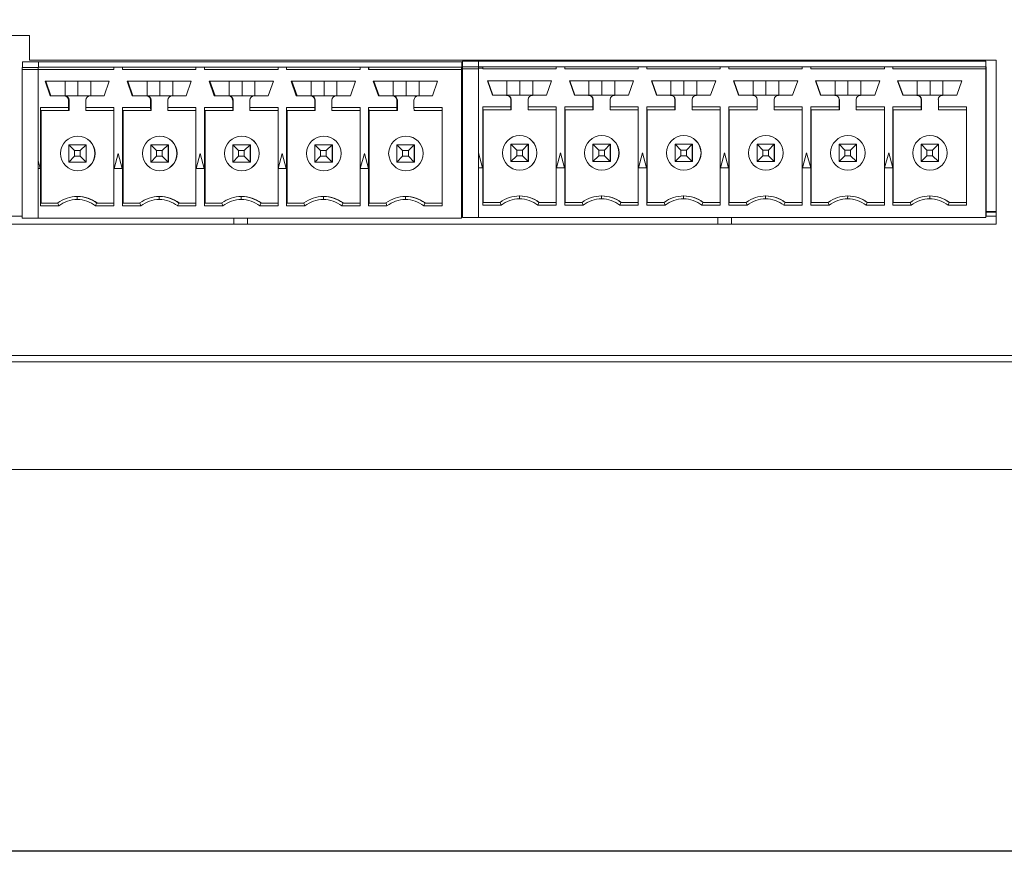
# Model space of a CAD drawing. Extents: x 864.9 to 875.8, y 112.8 to 120.6.
# Tile 3 of 7: x 868.6 to 870.4, y 112.8 to 114.3. Entities that reach past the tile are written whole.
import ezdxf

# ---------------------------------------------------------------- set-up
doc = ezdxf.new("R2010")
doc.units = 0
doc.header["$LTSCALE"] = 4
doc.header["$MEASUREMENT"] = 0
doc.layers.get('0').update_dxf_attribs({"linetype": 'CONTINUOUS'})
doc.layers.get('DEFPOINTS').update_dxf_attribs({"linetype": 'CONTINUOUS'})

msp = doc.modelspace()

# ---------------------------------------------------------------- linework, layer by layer
at = {"color": 7, "lineweight": 0}
for p, q in [((868.55, 114.2413), (868.655, 114.2413)), ((868.655, 114.2413), (868.655, 114.1963)), ((868.6709, 114.193), (868.6417, 114.193)), ((868.6417, 114.193), (868.6417, 114.1829)), ((868.655, 114.1963), (870.422, 114.1963)), ((868.6709, 114.193), (868.6709, 114.193)), ((868.6709, 114.193), (868.6709, 114.1832)), ((868.6709, 114.193), (868.6709, 114.193)), ((869.4449, 114.193), (868.6709, 114.193)), ((869.4449, 114.193), (869.4449, 114.193)), ((869.4449, 114.193), (869.4449, 114.1832)), ((869.4467, 114.1942), (869.4467, 114.1843)), ((869.4467, 114.1942), (869.4758, 114.1942)), ((869.4758, 114.1942), (869.4758, 114.1843)), ((869.4758, 114.1942), (869.4758, 114.1942)), ((869.4758, 114.1942), (869.4758, 114.1942)), ((870.4032, 114.1942), (869.4758, 114.1942)), ((869.7844, 114.1963), (869.7829, 114.1942)), ((870.107, 114.1963), (870.107, 114.1942)), ((870.4032, 114.1942), (870.4032, 114.1843)), ((870.4032, 114.1942), (870.4032, 114.1942)), ((870.422, 114.1963), (870.422, 113.8963)), ((868.6703, 114.1828), (868.6412, 114.1828)), ((868.6412, 114.1789), (868.6412, 113.9076)), ((868.6412, 114.1789), (868.6703, 114.1789)), ((868.6703, 114.1829), (868.6417, 114.1829)), ((868.6703, 114.1792), (868.6703, 114.0131)), ((868.8091, 114.1792), (868.6703, 114.1792)), ((868.6703, 114.1789), (868.6703, 113.9076)), ((868.8091, 114.1832), (868.6704, 114.1832)), ((868.8091, 114.1832), (868.8248, 114.1832)), ((868.8091, 114.1792), (868.8091, 114.1832)), ((868.9591, 114.1832), (868.8248, 114.1832)), ((868.8248, 114.1832), (868.8248, 114.1792)), ((868.8248, 114.1832), (868.8248, 114.1832)), ((868.9591, 114.1792), (868.8248, 114.1792)), ((868.9591, 114.1792), (868.9591, 114.1832)), ((868.9591, 114.1832), (868.9748, 114.1832)), ((868.9748, 114.1832), (868.9748, 114.1832)), ((869.1091, 114.1832), (868.9748, 114.1832)), ((868.9748, 114.1832), (868.9748, 114.1792)), ((869.1091, 114.1792), (868.9748, 114.1792)), ((869.1091, 114.1832), (869.1248, 114.1832)), ((869.1091, 114.1792), (869.1091, 114.1832)), ((869.2591, 114.1832), (869.1248, 114.1832)), ((869.1248, 114.1832), (869.1248, 114.1832)), ((869.1248, 114.1832), (869.1248, 114.1792)), ((869.2591, 114.1792), (869.1248, 114.1792)), ((869.2591, 114.1792), (869.2591, 114.1832)), ((869.2591, 114.1832), (869.2748, 114.1832)), ((869.2748, 114.1832), (869.2749, 114.1832)), ((869.2748, 114.1832), (869.2748, 114.1792)), ((869.4443, 114.1792), (869.2748, 114.1792)), ((869.4443, 114.1832), (869.2749, 114.1832)), ((869.4449, 114.1832), (869.4443, 114.1832)), ((869.4443, 114.1792), (869.4443, 113.9076)), ((869.4449, 114.1832), (869.4449, 114.1851)), ((869.4458, 114.1832), (869.4449, 114.1832)), ((869.4464, 114.1804), (869.4464, 113.9087)), ((869.4464, 114.1804), (869.4756, 114.1804)), ((869.4756, 114.1843), (869.4465, 114.1843)), ((869.4756, 114.1843), (869.4756, 114.1818)), ((869.4756, 114.1843), (869.4756, 114.1843)), ((869.4766, 114.1843), (869.4756, 114.1843)), ((869.4756, 114.1814), (869.4835, 114.1814)), ((869.4756, 114.1804), (869.4756, 113.9087)), ((869.4835, 114.1843), (869.4766, 114.1843)), ((869.6177, 114.1843), (869.4835, 114.1843)), ((869.4835, 114.1814), (869.4835, 114.1804)), ((869.6177, 114.1804), (869.4835, 114.1804)), ((869.6177, 114.1843), (869.6335, 114.1843)), ((869.6177, 114.1804), (869.6177, 114.1843)), ((869.6335, 114.1843), (869.6335, 114.1804)), ((869.7677, 114.1843), (869.6335, 114.1843)), ((869.6335, 114.1843), (869.6335, 114.1843)), ((869.7677, 114.1804), (869.6335, 114.1804)), ((869.7677, 114.1843), (869.7835, 114.1843)), ((869.7677, 114.1804), (869.7677, 114.1843)), ((869.7835, 114.1843), (869.7835, 114.1843)), ((869.7835, 114.1843), (869.7835, 114.1804)), ((869.9177, 114.1843), (869.7835, 114.1843)), ((869.9177, 114.1804), (869.7835, 114.1804)), ((869.9177, 114.1843), (869.9335, 114.1843)), ((869.9177, 114.1804), (869.9177, 114.1843)), ((869.9335, 114.1843), (869.9335, 114.1804)), ((870.0677, 114.1843), (869.9335, 114.1843)), ((869.9335, 114.1843), (869.9335, 114.1843)), ((870.0677, 114.1804), (869.9335, 114.1804)), ((870.0677, 114.1804), (870.0677, 114.1843)), ((870.0677, 114.1843), (870.0835, 114.1843)), ((870.0835, 114.1843), (870.0835, 114.1804)), ((870.2177, 114.1843), (870.0835, 114.1843)), ((870.0835, 114.1843), (870.0835, 114.1843)), ((870.2177, 114.1804), (870.0835, 114.1804)), ((870.2177, 114.1804), (870.2177, 114.1843)), ((870.2177, 114.1843), (870.2335, 114.1843)), ((870.403, 114.1843), (870.2335, 114.1843)), ((870.2335, 114.1843), (870.2335, 114.1804)), ((870.2335, 114.1843), (870.2335, 114.1843)), ((870.403, 114.1804), (870.2335, 114.1804)), ((870.4032, 114.1843), (870.403, 114.1843)), ((870.403, 114.1804), (870.403, 113.9087)), ((870.4033, 114.1843), (870.4033, 114.1863)), ((870.4036, 114.1843), (870.4033, 114.1843)), ((868.6833, 114.1576), (868.8006, 114.1576)), ((868.6925, 114.1308), (868.6833, 114.1576)), ((868.6846, 114.1576), (868.6939, 114.1308)), ((868.7197, 114.1576), (868.7197, 114.1308)), ((868.7433, 114.1308), (868.7433, 114.1576)), ((868.7669, 114.1576), (868.7669, 114.1308)), ((868.7914, 114.1308), (868.8006, 114.1576)), ((868.8425, 114.1308), (868.8333, 114.1576)), ((868.9506, 114.1576), (868.8333, 114.1576)), ((868.8346, 114.1576), (868.8439, 114.1308)), ((868.8697, 114.1576), (868.8697, 114.1308)), ((868.8933, 114.1308), (868.8933, 114.1576)), ((868.9169, 114.1576), (868.9169, 114.1308)), ((868.9414, 114.1308), (868.9506, 114.1576)), ((868.9925, 114.1308), (868.9833, 114.1576)), ((868.9833, 114.1576), (869.1006, 114.1576)), ((868.9846, 114.1576), (868.9939, 114.1308)), ((869.0197, 114.1576), (869.0197, 114.1308)), ((869.0433, 114.1308), (869.0433, 114.1576)), ((869.0669, 114.1576), (869.0669, 114.1308)), ((869.0914, 114.1308), (869.1006, 114.1576)), ((869.1425, 114.1308), (869.1333, 114.1576)), ((869.2506, 114.1576), (869.1333, 114.1576)), ((869.1346, 114.1576), (869.1439, 114.1308)), ((869.1697, 114.1576), (869.1697, 114.1308)), ((869.1933, 114.1308), (869.1933, 114.1576)), ((869.2169, 114.1576), (869.2169, 114.1308)), ((869.2414, 114.1308), (869.2506, 114.1576)), ((869.2833, 114.1576), (869.4006, 114.1576)), ((869.2926, 114.1308), (869.2833, 114.1576)), ((869.2846, 114.1576), (869.2939, 114.1308)), ((869.3197, 114.1576), (869.3197, 114.1308)), ((869.3433, 114.1576), (869.3433, 114.1308)), ((869.3669, 114.1576), (869.3669, 114.1308)), ((869.4006, 114.1576), (869.3914, 114.1308)), ((869.4459, 113.9108), (869.4459, 114.1635)), ((869.5012, 114.132), (869.4919, 114.1587)), ((869.6093, 114.1587), (869.4919, 114.1587)), ((869.4925, 114.1587), (869.5018, 114.132)), ((869.5276, 114.1587), (869.5276, 114.132)), ((869.5512, 114.132), (869.5512, 114.1587)), ((869.5748, 114.1587), (869.5748, 114.132)), ((869.6, 114.132), (869.6093, 114.1587)), ((869.6512, 114.132), (869.642, 114.1587)), ((869.642, 114.1587), (869.7593, 114.1587)), ((869.6425, 114.1587), (869.6518, 114.132)), ((869.6776, 114.1587), (869.6776, 114.132)), ((869.7012, 114.132), (869.7012, 114.1587)), ((869.7248, 114.1587), (869.7248, 114.132)), ((869.75, 114.132), (869.7593, 114.1587)), ((869.9093, 114.1587), (869.792, 114.1587)), ((869.8012, 114.132), (869.792, 114.1587)), ((869.7925, 114.1587), (869.8018, 114.132)), ((869.8276, 114.1587), (869.8276, 114.132)), ((869.8512, 114.132), (869.8512, 114.1587)), ((869.8748, 114.1587), (869.8748, 114.132)), ((869.9, 114.132), (869.9093, 114.1587)), ((869.942, 114.1587), (870.0593, 114.1587)), ((869.9512, 114.132), (869.942, 114.1587)), ((869.9425, 114.1587), (869.9518, 114.132)), ((869.9776, 114.1587), (869.9776, 114.132)), ((870.0012, 114.132), (870.0012, 114.1587)), ((870.0248, 114.1587), (870.0248, 114.132)), ((870.05, 114.132), (870.0593, 114.1587)), ((870.2093, 114.1587), (870.092, 114.1587)), ((870.1012, 114.132), (870.092, 114.1587)), ((870.0925, 114.1587), (870.1018, 114.132)), ((870.1276, 114.1587), (870.1276, 114.132)), ((870.1512, 114.132), (870.1512, 114.1587)), ((870.1748, 114.1587), (870.1748, 114.132)), ((870.2, 114.132), (870.2093, 114.1587)), ((870.242, 114.1587), (870.3593, 114.1587)), ((870.2512, 114.132), (870.242, 114.1587)), ((870.2425, 114.1587), (870.2518, 114.132)), ((870.2776, 114.1587), (870.2776, 114.132)), ((870.3012, 114.1587), (870.3012, 114.132)), ((870.3248, 114.1587), (870.3248, 114.132)), ((870.3593, 114.1587), (870.35, 114.132)), ((870.4037, 113.9108), (870.4037, 114.1646)), ((868.7183, 114.1308), (868.6925, 114.1308)), ((868.7183, 114.1308), (868.7194, 114.1308)), ((868.7656, 114.1308), (868.7194, 114.1308)), ((868.7262, 114.1097), (868.7262, 114.1229)), ((868.7262, 114.1229), (868.7273, 114.1229)), ((868.7273, 114.1044), (868.7273, 114.1229)), ((868.7577, 114.1097), (868.7577, 114.1229)), ((868.7656, 114.1308), (868.7914, 114.1308)), ((868.8683, 114.1308), (868.8425, 114.1308)), ((868.8683, 114.1308), (868.8694, 114.1308)), ((868.9156, 114.1308), (868.8694, 114.1308)), ((868.8762, 114.1097), (868.8762, 114.1229)), ((868.8762, 114.1229), (868.8773, 114.1229)), ((868.8773, 114.1044), (868.8773, 114.1229)), ((868.9077, 114.1097), (868.9077, 114.1229)), ((868.9156, 114.1308), (868.9414, 114.1308)), ((869.0183, 114.1308), (868.9925, 114.1308)), ((869.0183, 114.1308), (869.0194, 114.1308)), ((869.0656, 114.1308), (869.0194, 114.1308)), ((869.0262, 114.1097), (869.0262, 114.1229)), ((869.0262, 114.1229), (869.0273, 114.1229)), ((869.0273, 114.1044), (869.0273, 114.1229)), ((869.0577, 114.1097), (869.0577, 114.1229)), ((869.0656, 114.1308), (869.0914, 114.1308)), ((869.1683, 114.1308), (869.1425, 114.1308)), ((869.1683, 114.1308), (869.1694, 114.1308)), ((869.2156, 114.1308), (869.1694, 114.1308)), ((869.1762, 114.1097), (869.1762, 114.1229)), ((869.1762, 114.1229), (869.1773, 114.1229)), ((869.1773, 114.1044), (869.1773, 114.1229)), ((869.2077, 114.1097), (869.2077, 114.1229)), ((869.2156, 114.1308), (869.2414, 114.1308)), ((869.3183, 114.1308), (869.2926, 114.1308)), ((869.3183, 114.1308), (869.3194, 114.1308)), ((869.3656, 114.1308), (869.3194, 114.1308)), ((869.3262, 114.1097), (869.3262, 114.1229)), ((869.3262, 114.1229), (869.3273, 114.1229)), ((869.3273, 114.1044), (869.3273, 114.1229)), ((869.3577, 114.1229), (869.3577, 114.1097)), ((869.3914, 114.1308), (869.3656, 114.1308)), ((869.527, 114.132), (869.5012, 114.132)), ((869.527, 114.132), (869.5275, 114.132)), ((869.5742, 114.132), (869.5275, 114.132)), ((869.5349, 114.1108), (869.5349, 114.1241)), ((869.5349, 114.1241), (869.5353, 114.1241)), ((869.5353, 114.1056), (869.5353, 114.1241)), ((869.5664, 114.1108), (869.5664, 114.1241)), ((869.5742, 114.132), (869.6, 114.132)), ((869.677, 114.132), (869.6512, 114.132)), ((869.677, 114.132), (869.6775, 114.132)), ((869.7242, 114.132), (869.6775, 114.132)), ((869.6849, 114.1108), (869.6849, 114.1241)), ((869.6849, 114.1241), (869.6853, 114.1241)), ((869.6853, 114.1056), (869.6853, 114.1241)), ((869.7164, 114.1108), (869.7164, 114.1241)), ((869.7242, 114.132), (869.75, 114.132)), ((869.827, 114.132), (869.8012, 114.132)), ((869.827, 114.132), (869.8275, 114.132)), ((869.8742, 114.132), (869.8275, 114.132)), ((869.8349, 114.1108), (869.8349, 114.1241)), ((869.8349, 114.1241), (869.8353, 114.1241)), ((869.8353, 114.1056), (869.8353, 114.1241)), ((869.8664, 114.1108), (869.8664, 114.1241)), ((869.8742, 114.132), (869.9, 114.132)), ((869.977, 114.132), (869.9512, 114.132)), ((869.977, 114.132), (869.9775, 114.132)), ((870.0242, 114.132), (869.9775, 114.132)), ((869.9849, 114.1108), (869.9849, 114.1241)), ((869.9849, 114.1241), (869.9853, 114.1241)), ((869.9853, 114.1056), (869.9853, 114.1241)), ((870.0164, 114.1108), (870.0164, 114.1241)), ((870.0242, 114.132), (870.05, 114.132)), ((870.127, 114.132), (870.1012, 114.132)), ((870.127, 114.132), (870.1275, 114.132)), ((870.1742, 114.132), (870.1275, 114.132)), ((870.1349, 114.1108), (870.1349, 114.1241)), ((870.1349, 114.1241), (870.1354, 114.1241)), ((870.1354, 114.1056), (870.1354, 114.1241)), ((870.1664, 114.1108), (870.1664, 114.1241)), ((870.1742, 114.132), (870.2, 114.132)), ((870.277, 114.132), (870.2512, 114.132)), ((870.277, 114.132), (870.2775, 114.132)), ((870.3242, 114.132), (870.2775, 114.132)), ((870.2849, 114.1108), (870.2849, 114.1241)), ((870.2849, 114.1241), (870.2854, 114.1241)), ((870.2854, 114.1056), (870.2854, 114.1241)), ((870.3164, 114.1241), (870.3164, 114.1108)), ((870.35, 114.132), (870.3242, 114.132)), ((868.6748, 114.1097), (868.6749, 114.1044)), ((868.6748, 113.9299), (868.6748, 114.1097)), ((868.6748, 114.1097), (868.7262, 114.1097)), ((868.6749, 114.1044), (868.7263, 114.1044)), ((868.6759, 114.1044), (868.6759, 113.9351)), ((868.7263, 114.1044), (868.7262, 114.1097)), ((868.7273, 114.1044), (868.7263, 114.1044)), ((868.7577, 114.1097), (868.7578, 114.1044)), ((868.8091, 114.1097), (868.7577, 114.1097)), ((868.7578, 114.1044), (868.8091, 114.1044)), ((868.8091, 114.1097), (868.8091, 113.9299)), ((868.8248, 113.9299), (868.8248, 114.1097)), ((868.8248, 114.1097), (868.8762, 114.1097)), ((868.8248, 114.1097), (868.8249, 114.1044)), ((868.8249, 114.1044), (868.8763, 114.1044)), ((868.8259, 114.1044), (868.8259, 113.9351)), ((868.8763, 114.1044), (868.8762, 114.1097)), ((868.8773, 114.1044), (868.8763, 114.1044)), ((868.9591, 114.1097), (868.9077, 114.1097)), ((868.9077, 114.1097), (868.9078, 114.1044)), ((868.9078, 114.1044), (868.9591, 114.1044)), ((868.9591, 114.1097), (868.9591, 113.9299)), ((868.9748, 114.1097), (869.0262, 114.1097)), ((868.9748, 114.1097), (868.9749, 114.1044)), ((868.9748, 113.9299), (868.9748, 114.1097)), ((868.9749, 114.1044), (869.0263, 114.1044)), ((868.9759, 114.1044), (868.9759, 113.9351)), ((869.0263, 114.1044), (869.0262, 114.1097)), ((869.0273, 114.1044), (869.0263, 114.1044)), ((869.1091, 114.1097), (869.0577, 114.1097)), ((869.0577, 114.1097), (869.0578, 114.1044)), ((869.0578, 114.1044), (869.1091, 114.1044)), ((869.1091, 114.1097), (869.1091, 113.9299)), ((869.1248, 113.9299), (869.1248, 114.1097)), ((869.1248, 114.1097), (869.1762, 114.1097)), ((869.1248, 114.1097), (869.1249, 114.1044)), ((869.1249, 114.1044), (869.1763, 114.1044)), ((869.1259, 114.1044), (869.1259, 113.9351)), ((869.1763, 114.1044), (869.1762, 114.1097)), ((869.1773, 114.1044), (869.1763, 114.1044)), ((869.2077, 114.1097), (869.2078, 114.1044)), ((869.2591, 114.1097), (869.2077, 114.1097)), ((869.2078, 114.1044), (869.2591, 114.1044)), ((869.2591, 114.1097), (869.2591, 113.9299)), ((869.2748, 113.9299), (869.2748, 114.1097)), ((869.2748, 114.1097), (869.2749, 114.1044)), ((869.2748, 114.1097), (869.3262, 114.1097)), ((869.2749, 114.1044), (869.3263, 114.1044)), ((869.2759, 114.1044), (869.2759, 113.9351)), ((869.3263, 114.1044), (869.3262, 114.1097)), ((869.3273, 114.1044), (869.3263, 114.1044)), ((869.3577, 114.1097), (869.4091, 114.1097)), ((869.3577, 114.1097), (869.3578, 114.1044)), ((869.3578, 114.1044), (869.4091, 114.1044)), ((869.4091, 113.9299), (869.4091, 114.1097)), ((869.4835, 113.931), (869.4835, 114.1108)), ((869.4835, 114.1108), (869.5349, 114.1108)), ((869.4835, 114.1108), (869.4835, 114.1056)), ((869.4835, 114.1056), (869.5349, 114.1056)), ((869.484, 114.1056), (869.484, 113.9363)), ((869.5349, 114.1056), (869.5349, 114.1108)), ((869.5353, 114.1056), (869.5349, 114.1056)), ((869.6177, 114.1108), (869.5664, 114.1108)), ((869.5664, 114.1108), (869.5664, 114.1056)), ((869.5664, 114.1056), (869.6177, 114.1056)), ((869.6177, 114.1108), (869.6177, 113.931)), ((869.6335, 114.1108), (869.6335, 114.1056)), ((869.6335, 114.1108), (869.6849, 114.1108)), ((869.6335, 113.931), (869.6335, 114.1108)), ((869.6335, 114.1056), (869.6849, 114.1056)), ((869.634, 114.1056), (869.634, 113.9363)), ((869.6849, 114.1056), (869.6849, 114.1108)), ((869.6853, 114.1056), (869.6849, 114.1056)), ((869.7164, 114.1108), (869.7164, 114.1056)), ((869.7677, 114.1108), (869.7164, 114.1108)), ((869.7164, 114.1056), (869.7677, 114.1056)), ((869.7677, 114.1108), (869.7677, 113.931)), ((869.7835, 114.1108), (869.8349, 114.1108)), ((869.7835, 113.931), (869.7835, 114.1108)), ((869.7835, 114.1108), (869.7835, 114.1056)), ((869.7835, 114.1056), (869.8349, 114.1056)), ((869.784, 114.1056), (869.784, 113.9363)), ((869.8349, 114.1056), (869.8349, 114.1108)), ((869.8353, 114.1056), (869.8349, 114.1056)), ((869.8664, 114.1108), (869.8664, 114.1056)), ((869.9177, 114.1108), (869.8664, 114.1108)), ((869.8664, 114.1056), (869.9177, 114.1056)), ((869.9177, 114.1108), (869.9177, 113.931)), ((869.9335, 113.931), (869.9335, 114.1108)), ((869.9335, 114.1108), (869.9849, 114.1108)), ((869.9335, 114.1108), (869.9335, 114.1056)), ((869.9335, 114.1056), (869.9849, 114.1056)), ((869.934, 114.1056), (869.934, 113.9363)), ((869.9849, 114.1056), (869.9849, 114.1108)), ((869.9853, 114.1056), (869.9849, 114.1056)), ((870.0164, 114.1108), (870.0164, 114.1056)), ((870.0677, 114.1108), (870.0164, 114.1108)), ((870.0164, 114.1056), (870.0677, 114.1056)), ((870.0677, 114.1108), (870.0677, 113.931)), ((870.0835, 114.1108), (870.0835, 114.1056)), ((870.0835, 113.931), (870.0835, 114.1108)), ((870.0835, 114.1108), (870.1349, 114.1108)), ((870.0835, 114.1056), (870.1349, 114.1056)), ((870.084, 114.1056), (870.084, 113.9363)), ((870.1349, 114.1056), (870.1349, 114.1108)), ((870.1354, 114.1056), (870.1349, 114.1056)), ((870.2177, 114.1108), (870.1664, 114.1108)), ((870.1664, 114.1108), (870.1664, 114.1056)), ((870.1664, 114.1056), (870.2177, 114.1056)), ((870.2177, 114.1108), (870.2177, 113.931)), ((870.2335, 113.931), (870.2335, 114.1108)), ((870.2335, 114.1108), (870.2849, 114.1108)), ((870.2335, 114.1108), (870.2335, 114.1056)), ((870.2335, 114.1056), (870.2849, 114.1056)), ((870.234, 114.1056), (870.234, 113.9363)), ((870.2849, 114.1056), (870.2849, 114.1108)), ((870.2854, 114.1056), (870.2849, 114.1056)), ((870.3164, 114.1108), (870.3678, 114.1108)), ((870.3164, 114.1108), (870.3164, 114.1056)), ((870.3164, 114.1056), (870.3678, 114.1056)), ((870.3678, 113.931), (870.3678, 114.1108)), ((868.7431, 114.0572), (868.7429, 114.0572)), ((868.8931, 114.0572), (868.8929, 114.0572)), ((869.0431, 114.0572), (869.0429, 114.0572)), ((869.1931, 114.0572), (869.1929, 114.0572)), ((869.3431, 114.0572), (869.3429, 114.0572)), ((869.4453, 114.0454), (869.4457, 114.0454)), ((869.5511, 114.0583), (869.551, 114.0583)), ((869.7011, 114.0583), (869.701, 114.0583)), ((869.8511, 114.0583), (869.851, 114.0583)), ((870.0011, 114.0583), (870.001, 114.0583)), ((870.1511, 114.0583), (870.151, 114.0583)), ((870.3011, 114.0583), (870.301, 114.0583)), ((870.4034, 114.0465), (870.4036, 114.0465)), ((868.7266, 114.0099), (868.7266, 114.0414)), ((868.7266, 114.0414), (868.7581, 114.0414)), ((868.7266, 114.0414), (868.737, 114.0309)), ((868.7474, 114.0309), (868.737, 114.0309)), ((868.737, 114.0309), (868.737, 114.0205)), ((868.7581, 114.0414), (868.7474, 114.0309)), ((868.7474, 114.0205), (868.7474, 114.0309)), ((868.7581, 114.0414), (868.7586, 114.0414)), ((868.7581, 114.0414), (868.7581, 114.0099)), ((868.7586, 114.0099), (868.7586, 114.0414)), ((868.8766, 114.0099), (868.8766, 114.0414)), ((868.8766, 114.0414), (868.9081, 114.0414)), ((868.8766, 114.0414), (868.887, 114.0309)), ((868.8974, 114.0309), (868.887, 114.0309)), ((868.887, 114.0309), (868.887, 114.0205)), ((868.9081, 114.0414), (868.8974, 114.0309)), ((868.8974, 114.0205), (868.8974, 114.0309)), ((868.9081, 114.0414), (868.9081, 114.0099)), ((868.9081, 114.0414), (868.9086, 114.0414)), ((868.9086, 114.0099), (868.9086, 114.0414)), ((869.0266, 114.0414), (869.037, 114.0309)), ((869.0266, 114.0099), (869.0266, 114.0414)), ((869.0266, 114.0414), (869.0581, 114.0414)), ((869.037, 114.0309), (869.037, 114.0205)), ((869.0474, 114.0309), (869.037, 114.0309)), ((869.0581, 114.0414), (869.0474, 114.0309)), ((869.0474, 114.0205), (869.0474, 114.0309)), ((869.0581, 114.0414), (869.0581, 114.0099)), ((869.0581, 114.0414), (869.0586, 114.0414)), ((869.0586, 114.0099), (869.0586, 114.0414)), ((869.1766, 114.0099), (869.1766, 114.0414)), ((869.1766, 114.0414), (869.2081, 114.0414)), ((869.1766, 114.0414), (869.187, 114.0309)), ((869.1974, 114.0309), (869.187, 114.0309)), ((869.187, 114.0309), (869.187, 114.0205)), ((869.2081, 114.0414), (869.1974, 114.0309)), ((869.1974, 114.0205), (869.1974, 114.0309)), ((869.2081, 114.0414), (869.2086, 114.0414)), ((869.2081, 114.0414), (869.2081, 114.0099)), ((869.2086, 114.0099), (869.2086, 114.0414)), ((869.3266, 114.0414), (869.337, 114.0309)), ((869.3266, 114.0099), (869.3266, 114.0414)), ((869.3266, 114.0414), (869.3581, 114.0414)), ((869.337, 114.0309), (869.337, 114.0205)), ((869.3474, 114.0309), (869.337, 114.0309)), ((869.3581, 114.0414), (869.3474, 114.0309)), ((869.3474, 114.0205), (869.3474, 114.0309)), ((869.3581, 114.0414), (869.3586, 114.0414)), ((869.3581, 114.0414), (869.3581, 114.0099)), ((869.3586, 114.0099), (869.3586, 114.0414)), ((869.4453, 113.9356), (869.4453, 114.0371)), ((869.4453, 114.0371), (869.4458, 114.0371)), ((869.4454, 114.0326), (869.4453, 114.0326)), ((869.4453, 114.0264), (869.4453, 113.9463)), ((869.4453, 114.0264), (869.4453, 114.0264)), ((869.4455, 114.0326), (869.4454, 114.0326)), ((869.4456, 114.0326), (869.4455, 114.0326)), ((869.4455, 114.0264), (869.4455, 114.0169)), ((869.4455, 114.0169), (869.4455, 114.0264)), ((869.4455, 114.0264), (869.4455, 114.0264)), ((869.4456, 114.0326), (869.4456, 114.0326)), ((869.4458, 114.0371), (869.4458, 113.9356)), ((869.4756, 114.0267), (869.4756, 114.0268)), ((869.4756, 114.0267), (869.4756, 114.0268)), ((869.4756, 114.0268), (869.483, 113.9993)), ((869.4756, 114.0267), (869.4756, 114.0267)), ((869.4756, 114.0267), (869.4756, 113.9993)), ((869.535, 114.0426), (869.5665, 114.0426)), ((869.535, 114.0111), (869.535, 114.0426)), ((869.535, 114.0426), (869.5455, 114.032)), ((869.5559, 114.032), (869.5455, 114.032)), ((869.5455, 114.032), (869.5455, 114.0216)), ((869.5665, 114.0426), (869.5559, 114.032)), ((869.5559, 114.0216), (869.5559, 114.032)), ((869.5665, 114.0426), (869.5668, 114.0426)), ((869.5665, 114.0426), (869.5665, 114.0111)), ((869.5668, 114.0111), (869.5668, 114.0426)), ((869.6182, 113.9993), (869.6256, 114.0268)), ((869.6182, 113.9993), (869.6256, 114.0268)), ((869.6256, 114.0268), (869.633, 113.9993)), ((869.685, 114.0426), (869.6955, 114.032)), ((869.685, 114.0111), (869.685, 114.0426)), ((869.685, 114.0426), (869.7165, 114.0426)), ((869.7059, 114.032), (869.6955, 114.032)), ((869.6955, 114.032), (869.6955, 114.0216)), ((869.7165, 114.0426), (869.7059, 114.032)), ((869.7059, 114.0216), (869.7059, 114.032)), ((869.7165, 114.0426), (869.7165, 114.0111)), ((869.7165, 114.0426), (869.7168, 114.0426)), ((869.7168, 114.0111), (869.7168, 114.0426)), ((869.7682, 113.9993), (869.7756, 114.0268)), ((869.7682, 113.9993), (869.7756, 114.0268)), ((869.7756, 114.0268), (869.783, 113.9993)), ((869.835, 114.0426), (869.8455, 114.032)), ((869.835, 114.0426), (869.8665, 114.0426)), ((869.835, 114.0111), (869.835, 114.0426)), ((869.8455, 114.032), (869.8455, 114.0216)), ((869.8559, 114.032), (869.8455, 114.032)), ((869.8665, 114.0426), (869.8559, 114.032)), ((869.8559, 114.0216), (869.8559, 114.032)), ((869.8665, 114.0426), (869.8665, 114.0111)), ((869.8665, 114.0426), (869.8668, 114.0426)), ((869.8668, 114.0111), (869.8668, 114.0426)), ((869.9182, 113.9993), (869.9256, 114.0268)), ((869.9182, 113.9993), (869.9256, 114.0268)), ((869.9256, 114.0268), (869.933, 113.9993)), ((869.985, 114.0426), (870.0165, 114.0426)), ((869.985, 114.0111), (869.985, 114.0426)), ((869.985, 114.0426), (869.9955, 114.032)), ((870.0059, 114.032), (869.9955, 114.032)), ((869.9955, 114.032), (869.9955, 114.0216)), ((870.0165, 114.0426), (870.0059, 114.032)), ((870.0059, 114.0216), (870.0059, 114.032)), ((870.0165, 114.0426), (870.0165, 114.0111)), ((870.0165, 114.0426), (870.0168, 114.0426)), ((870.0168, 114.0111), (870.0168, 114.0426)), ((870.0682, 113.9993), (870.0756, 114.0268)), ((870.0682, 113.9993), (870.0756, 114.0268)), ((870.0756, 114.0268), (870.083, 113.9993)), ((870.135, 114.0111), (870.135, 114.0426)), ((870.135, 114.0426), (870.1665, 114.0426)), ((870.135, 114.0426), (870.1455, 114.032)), ((870.1455, 114.032), (870.1455, 114.0216)), ((870.1559, 114.032), (870.1455, 114.032)), ((870.1665, 114.0426), (870.1559, 114.032)), ((870.1559, 114.0216), (870.1559, 114.032)), ((870.1665, 114.0426), (870.1668, 114.0426)), ((870.1665, 114.0426), (870.1665, 114.0111)), ((870.1668, 114.0111), (870.1668, 114.0426)), ((870.2182, 113.9993), (870.2256, 114.0268)), ((870.2182, 113.9993), (870.2256, 114.0268)), ((870.2256, 114.0268), (870.233, 113.9993)), ((870.285, 114.0426), (870.3165, 114.0426)), ((870.285, 114.0426), (870.2955, 114.032)), ((870.285, 114.0111), (870.285, 114.0426)), ((870.2955, 114.032), (870.2955, 114.0216)), ((870.3059, 114.032), (870.2955, 114.032)), ((870.3165, 114.0426), (870.3059, 114.032)), ((870.3059, 114.0216), (870.3059, 114.032)), ((870.3165, 114.0426), (870.3168, 114.0426)), ((870.3165, 114.0426), (870.3165, 114.0111)), ((870.3168, 114.0111), (870.3168, 114.0426)), ((870.4034, 113.9367), (870.4034, 114.0382)), ((870.4034, 114.0382), (870.4036, 114.0382)), ((870.4034, 114.0337), (870.4034, 114.0337)), ((870.4035, 114.0337), (870.4034, 114.0337)), ((870.4034, 114.0275), (870.4034, 113.9474)), ((870.4034, 114.0275), (870.4034, 114.0275)), ((870.4035, 114.0337), (870.4035, 114.0337)), ((870.4035, 114.0337), (870.4035, 114.0337)), ((870.4035, 114.0275), (870.4035, 114.018)), ((870.4035, 114.018), (870.4035, 114.0275)), ((870.4035, 114.0275), (870.4035, 114.0275)), ((870.4036, 114.0382), (870.4036, 113.9367)), ((868.6703, 114.0131), (868.6743, 113.9981)), ((868.6704, 114.013), (868.6704, 113.9981)), ((868.737, 114.0205), (868.7266, 114.0099)), ((868.7581, 114.0099), (868.7266, 114.0099)), ((868.737, 114.0205), (868.7474, 114.0205)), ((868.7474, 114.0205), (868.7581, 114.0099)), ((868.7581, 114.0099), (868.7586, 114.0099)), ((868.8096, 113.9981), (868.817, 114.0257)), ((868.8096, 113.9981), (868.817, 114.0257)), ((868.817, 114.0257), (868.8243, 113.9981)), ((868.887, 114.0205), (868.8766, 114.0099)), ((868.9081, 114.0099), (868.8766, 114.0099)), ((868.887, 114.0205), (868.8974, 114.0205)), ((868.8974, 114.0205), (868.9081, 114.0099)), ((868.9081, 114.0099), (868.9086, 114.0099)), ((868.9596, 113.9981), (868.967, 114.0257)), ((868.9596, 113.9981), (868.967, 114.0257)), ((868.967, 114.0257), (868.9743, 113.9981)), ((869.037, 114.0205), (869.0266, 114.0099)), ((869.0581, 114.0099), (869.0266, 114.0099)), ((869.037, 114.0205), (869.0474, 114.0205)), ((869.0474, 114.0205), (869.0581, 114.0099)), ((869.0581, 114.0099), (869.0586, 114.0099)), ((869.1096, 113.9981), (869.117, 114.0257)), ((869.1096, 113.9981), (869.117, 114.0257)), ((869.117, 114.0257), (869.1243, 113.9981)), ((869.187, 114.0205), (869.1766, 114.0099)), ((869.2081, 114.0099), (869.1766, 114.0099)), ((869.187, 114.0205), (869.1974, 114.0205)), ((869.1974, 114.0205), (869.2081, 114.0099)), ((869.2081, 114.0099), (869.2086, 114.0099)), ((869.2596, 113.9981), (869.267, 114.0257)), ((869.2596, 113.9981), (869.267, 114.0257)), ((869.267, 114.0257), (869.2743, 113.9981)), ((869.337, 114.0205), (869.3266, 114.0099)), ((869.3581, 114.0099), (869.3266, 114.0099)), ((869.337, 114.0205), (869.3474, 114.0205)), ((869.3474, 114.0205), (869.3581, 114.0099)), ((869.3581, 114.0099), (869.3586, 114.0099)), ((869.4455, 114.0169), (869.4455, 114.0169)), ((869.4456, 114.0113), (869.4455, 114.0113)), ((869.5455, 114.0216), (869.535, 114.0111)), ((869.5665, 114.0111), (869.535, 114.0111)), ((869.5455, 114.0216), (869.5559, 114.0216)), ((869.5559, 114.0216), (869.5665, 114.0111)), ((869.5665, 114.0111), (869.5668, 114.0111)), ((869.6955, 114.0216), (869.685, 114.0111)), ((869.7165, 114.0111), (869.685, 114.0111)), ((869.6955, 114.0216), (869.7059, 114.0216)), ((869.7059, 114.0216), (869.7165, 114.0111)), ((869.7165, 114.0111), (869.7168, 114.0111)), ((869.8455, 114.0216), (869.835, 114.0111)), ((869.8665, 114.0111), (869.835, 114.0111)), ((869.8455, 114.0216), (869.8559, 114.0216)), ((869.8559, 114.0216), (869.8665, 114.0111)), ((869.8665, 114.0111), (869.8668, 114.0111)), ((869.9955, 114.0216), (869.985, 114.0111)), ((870.0165, 114.0111), (869.985, 114.0111)), ((869.9955, 114.0216), (870.0059, 114.0216)), ((870.0059, 114.0216), (870.0165, 114.0111)), ((870.0165, 114.0111), (870.0168, 114.0111)), ((870.1455, 114.0216), (870.135, 114.0111)), ((870.1665, 114.0111), (870.135, 114.0111)), ((870.1455, 114.0216), (870.1559, 114.0216)), ((870.1559, 114.0216), (870.1665, 114.0111)), ((870.1665, 114.0111), (870.1668, 114.0111)), ((870.2955, 114.0216), (870.285, 114.0111)), ((870.3165, 114.0111), (870.285, 114.0111)), ((870.2955, 114.0216), (870.3059, 114.0216)), ((870.3059, 114.0216), (870.3165, 114.0111)), ((870.3165, 114.0111), (870.3168, 114.0111)), ((870.4035, 114.018), (870.4035, 114.018)), ((870.4035, 114.0124), (870.4035, 114.0124)), ((868.6743, 113.9981), (868.6703, 113.9981)), ((868.6703, 113.9981), (868.6703, 113.9076)), ((868.7431, 113.9942), (868.7429, 113.9942)), ((868.8243, 113.9981), (868.8096, 113.9981)), ((868.8931, 113.9942), (868.8929, 113.9942)), ((868.9743, 113.9981), (868.9596, 113.9981)), ((869.0431, 113.9942), (869.0429, 113.9942)), ((869.1243, 113.9981), (869.1096, 113.9981)), ((869.1931, 113.9942), (869.1929, 113.9942)), ((869.2743, 113.9981), (869.2596, 113.9981)), ((869.3431, 113.9942), (869.3429, 113.9942)), ((869.4454, 113.9951), (869.4455, 113.9951)), ((869.4455, 114.0041), (869.4455, 114.0041)), ((869.4456, 113.9951), (869.4456, 113.9951)), ((869.483, 113.9993), (869.4756, 113.9993)), ((869.5511, 113.9953), (869.551, 113.9953)), ((869.633, 113.9993), (869.6182, 113.9993)), ((869.7011, 113.9953), (869.701, 113.9953)), ((869.783, 113.9993), (869.7682, 113.9993)), ((869.8511, 113.9953), (869.851, 113.9953)), ((869.933, 113.9993), (869.9182, 113.9993)), ((870.0011, 113.9953), (870.001, 113.9953)), ((870.083, 113.9993), (870.0682, 113.9993)), ((870.1511, 113.9953), (870.151, 113.9953)), ((870.233, 113.9993), (870.2182, 113.9993)), ((870.3011, 113.9953), (870.301, 113.9953)), ((870.4035, 114.0053), (870.4035, 114.0053)), ((870.4035, 113.9963), (870.4035, 113.9963)), ((870.4035, 113.9963), (870.4035, 113.9963)), ((869.4455, 113.9861), (869.4455, 113.9861)), ((869.4456, 113.979), (869.4455, 113.979)), ((869.4455, 113.9734), (869.4455, 113.9639)), ((869.4455, 113.9463), (869.4455, 113.9734)), ((869.4455, 113.9734), (869.4455, 113.9734)), ((870.4035, 113.9873), (870.4035, 113.9873)), ((870.4035, 113.9801), (870.4035, 113.9801)), ((870.4035, 113.9745), (870.4035, 113.965)), ((870.4035, 113.9474), (870.4035, 113.9745)), ((870.4035, 113.9745), (870.4035, 113.9745)), ((869.4455, 113.9639), (869.4455, 113.9639)), ((869.4456, 113.9577), (869.4455, 113.9577)), ((869.4456, 113.9577), (869.4456, 113.9577)), ((870.4035, 113.965), (870.4035, 113.965)), ((870.4035, 113.9588), (870.4035, 113.9588)), ((870.4035, 113.9588), (870.4035, 113.9588)), ((868.742, 113.9469), (868.7431, 113.9469)), ((868.742, 113.9417), (868.742, 113.9469)), ((868.892, 113.9469), (868.8931, 113.9469)), ((868.892, 113.9417), (868.892, 113.9469)), ((869.042, 113.9469), (869.0431, 113.9469)), ((869.042, 113.9417), (869.042, 113.9469)), ((869.192, 113.9469), (869.1931, 113.9469)), ((869.192, 113.9417), (869.192, 113.9469)), ((869.342, 113.9469), (869.3431, 113.9469)), ((869.342, 113.9417), (869.342, 113.9469)), ((869.4453, 113.9463), (869.4453, 113.9463)), ((869.4454, 113.9401), (869.4453, 113.9401)), ((869.4454, 113.9401), (869.4455, 113.9401)), ((869.4835, 113.931), (869.4835, 113.9363)), ((869.5152, 113.9363), (869.4835, 113.9363)), ((869.517, 113.931), (869.5152, 113.9363)), ((869.5506, 113.9481), (869.5511, 113.9481)), ((869.5506, 113.9428), (869.5506, 113.9481)), ((869.5861, 113.9363), (869.5842, 113.931)), ((869.6177, 113.9363), (869.5861, 113.9363)), ((869.6335, 113.931), (869.6335, 113.9363)), ((869.6652, 113.9363), (869.6335, 113.9363)), ((869.667, 113.931), (869.6652, 113.9363)), ((869.7006, 113.9481), (869.7011, 113.9481)), ((869.7006, 113.9428), (869.7006, 113.9481)), ((869.7361, 113.9363), (869.7342, 113.931)), ((869.7677, 113.9363), (869.7361, 113.9363)), ((869.8152, 113.9363), (869.7835, 113.9363)), ((869.7835, 113.931), (869.7835, 113.9363)), ((869.817, 113.931), (869.8152, 113.9363)), ((869.8506, 113.9428), (869.8507, 113.9481)), ((869.8507, 113.9481), (869.8511, 113.9481)), ((869.8861, 113.9363), (869.8842, 113.931)), ((869.9177, 113.9363), (869.8861, 113.9363)), ((869.9335, 113.931), (869.9335, 113.9363)), ((869.9652, 113.9363), (869.9335, 113.9363)), ((869.967, 113.931), (869.9652, 113.9363)), ((870.0006, 113.9428), (870.0007, 113.9481)), ((870.0007, 113.9481), (870.0011, 113.9481)), ((870.0361, 113.9363), (870.0342, 113.931)), ((870.0677, 113.9363), (870.0361, 113.9363)), ((870.1152, 113.9363), (870.0835, 113.9363)), ((870.0835, 113.931), (870.0835, 113.9363)), ((870.117, 113.931), (870.1152, 113.9363)), ((870.1506, 113.9428), (870.1507, 113.9481)), ((870.1507, 113.9481), (870.1511, 113.9481)), ((870.1861, 113.9363), (870.1843, 113.931)), ((870.2177, 113.9363), (870.1861, 113.9363)), ((870.2335, 113.931), (870.2335, 113.9363)), ((870.2652, 113.9363), (870.2335, 113.9363)), ((870.267, 113.931), (870.2652, 113.9363)), ((870.3006, 113.9428), (870.3007, 113.9481)), ((870.3007, 113.9481), (870.3011, 113.9481)), ((870.3361, 113.9363), (870.3343, 113.931)), ((870.3678, 113.9363), (870.3361, 113.9363)), ((870.4034, 113.9474), (870.4034, 113.9474)), ((870.4034, 113.9412), (870.4035, 113.9412)), ((870.4034, 113.9412), (870.4034, 113.9412)), ((870.4034, 113.9367), (870.4036, 113.9367)), ((868.6748, 113.9299), (868.6749, 113.9351)), ((868.7083, 113.9299), (868.6748, 113.9299)), ((868.7066, 113.9351), (868.6749, 113.9351)), ((868.7083, 113.9299), (868.7066, 113.9351)), ((868.7775, 113.9351), (868.7756, 113.9299)), ((868.7756, 113.9299), (868.8091, 113.9299)), ((868.8091, 113.9351), (868.7775, 113.9351)), ((868.8248, 113.9299), (868.8249, 113.9351)), ((868.8583, 113.9299), (868.8248, 113.9299)), ((868.8566, 113.9351), (868.8249, 113.9351)), ((868.8583, 113.9299), (868.8566, 113.9351)), ((868.9275, 113.9351), (868.9256, 113.9299)), ((868.9256, 113.9299), (868.9591, 113.9299)), ((868.9591, 113.9351), (868.9275, 113.9351)), ((868.9748, 113.9299), (868.9749, 113.9351)), ((869.0083, 113.9299), (868.9748, 113.9299)), ((869.0066, 113.9351), (868.9749, 113.9351)), ((869.0083, 113.9299), (869.0066, 113.9351)), ((869.0775, 113.9351), (869.0756, 113.9299)), ((869.0756, 113.9299), (869.1091, 113.9299)), ((869.1091, 113.9351), (869.0775, 113.9351)), ((869.1248, 113.9299), (869.1249, 113.9351)), ((869.1583, 113.9299), (869.1248, 113.9299)), ((869.1566, 113.9351), (869.1249, 113.9351)), ((869.1583, 113.9299), (869.1566, 113.9351)), ((869.2275, 113.9351), (869.2256, 113.9299)), ((869.2256, 113.9299), (869.2591, 113.9299)), ((869.2591, 113.9351), (869.2275, 113.9351)), ((869.2748, 113.9299), (869.2749, 113.9351)), ((869.3083, 113.9299), (869.2748, 113.9299)), ((869.3066, 113.9351), (869.2749, 113.9351)), ((869.3083, 113.9299), (869.3066, 113.9351)), ((869.3775, 113.9351), (869.3756, 113.9299)), ((869.4091, 113.9299), (869.3756, 113.9299)), ((869.4091, 113.9351), (869.3775, 113.9351)), ((869.4453, 113.9356), (869.4458, 113.9356)), ((869.4457, 113.9273), (869.4453, 113.9273)), ((869.517, 113.931), (869.4835, 113.931)), ((869.5842, 113.931), (869.6177, 113.931)), ((869.667, 113.931), (869.6335, 113.931)), ((869.7342, 113.931), (869.7677, 113.931)), ((869.817, 113.931), (869.7835, 113.931)), ((869.8842, 113.931), (869.9177, 113.931)), ((869.967, 113.931), (869.9335, 113.931)), ((870.0342, 113.931), (870.0677, 113.931)), ((870.117, 113.931), (870.0835, 113.931)), ((870.1843, 113.931), (870.2177, 113.931)), ((870.267, 113.931), (870.2335, 113.931)), ((870.3678, 113.931), (870.3343, 113.931)), ((870.4036, 113.9284), (870.4034, 113.9284)), ((870.422, 113.9199), (870.4037, 113.9199)), ((870.422, 113.9194), (870.4037, 113.9194)), ((870.422, 113.9186), (870.4037, 113.9186)), ((868.6412, 113.9108), (868.0432, 113.9108)), ((868.6703, 113.9076), (868.6412, 113.9076)), ((868.6703, 113.9076), (869.4443, 113.9076)), ((868.6703, 113.9076), (868.6703, 113.9076)), ((869.0282, 113.8963), (869.0282, 113.9076)), ((869.0532, 113.9076), (869.0532, 113.8963)), ((869.4447, 113.9076), (869.4443, 113.9076)), ((869.4464, 113.9108), (869.4447, 113.9108)), ((869.4756, 113.9087), (869.4464, 113.9087)), ((869.4756, 113.9087), (870.403, 113.9087)), ((869.9132, 113.8963), (869.9132, 113.9087)), ((869.9382, 113.9087), (869.9382, 113.8963)), ((870.4032, 113.9087), (870.403, 113.9087)), ((870.422, 113.9108), (870.4032, 113.9108)), ((870.422, 113.8963), (867.425, 113.8963)), ((867.332, 113.6563), (870.452, 113.6563)), ((867.0627, 113.6451), (870.7128, 113.6451)), ((867.0627, 113.4481), (870.7128, 113.4481))]:
    msp.add_line(p, q, dxfattribs=at)
for centre, radius, start, end in [((868.7183, 114.1229), 0.00787, 0, 90), ((868.7194, 114.1229), 0.00787, 0, 90), ((868.7656, 114.1229), 0.00787, 90, 180), ((868.8683, 114.1229), 0.00787, 0, 90), ((868.8694, 114.1229), 0.00787, 0, 90), ((868.9156, 114.1229), 0.00787, 90, 180), ((869.0183, 114.1229), 0.00787, 0, 90), ((869.0194, 114.1229), 0.00787, 0, 90), ((869.0656, 114.1229), 0.00787, 90, 180), ((869.1683, 114.1229), 0.00787, 0, 90), ((869.1694, 114.1229), 0.00787, 0, 90), ((869.2156, 114.1229), 0.00787, 90, 180), ((869.3183, 114.1229), 0.00787, 0, 90), ((869.3194, 114.1229), 0.00787, 0, 90), ((869.3656, 114.1229), 0.00787, 90, 180), ((869.527, 114.1241), 0.00787, 0, 90), ((869.5275, 114.1241), 0.00787, 0, 90), ((869.5742, 114.1241), 0.00787, 90, 180), ((869.677, 114.1241), 0.00787, 0, 90), ((869.6775, 114.1241), 0.00787, 0, 90), ((869.7242, 114.1241), 0.00787, 90, 180), ((869.827, 114.1241), 0.00787, 0, 90), ((869.8275, 114.1241), 0.00787, 0, 90), ((869.8742, 114.1241), 0.00787, 90, 180), ((869.977, 114.1241), 0.00787, 0, 90), ((869.9775, 114.1241), 0.00787, 0, 90), ((870.0242, 114.1241), 0.00787, 90, 180), ((870.127, 114.1241), 0.00787, 0, 90), ((870.1275, 114.1241), 0.00787, 0, 90), ((870.1742, 114.1241), 0.00787, 90, 180), ((870.277, 114.1241), 0.00787, 0, 90), ((870.2775, 114.1241), 0.00787, 0, 90), ((870.3242, 114.1241), 0.00787, 90, 180), ((868.7429, 114.0257), 0.0315, 90, 270), ((868.7429, 114.0257), 0.0315, 270, 90), ((868.7431, 114.0257), 0.0315, 270, 90), ((868.8929, 114.0257), 0.0315, 90, 270), ((868.8929, 114.0257), 0.0315, 270, 90), ((868.8931, 114.0257), 0.0315, 270, 90), ((869.0429, 114.0257), 0.0315, 90, 270), ((869.0429, 114.0257), 0.0315, 270, 90), ((869.0431, 114.0257), 0.0315, 270, 90), ((869.1929, 114.0257), 0.0315, 90, 270), ((869.1929, 114.0257), 0.0315, 270, 90), ((869.1931, 114.0257), 0.0315, 270, 90), ((869.3429, 114.0257), 0.0315, 90, 270), ((869.3429, 114.0257), 0.0315, 270, 90), ((869.3431, 114.0257), 0.0315, 270, 90), ((869.551, 114.0268), 0.0315, 90, 270), ((869.551, 114.0268), 0.0315, 270, 90), ((869.5511, 114.0268), 0.0315, 270, 90), ((869.701, 114.0268), 0.0315, 90, 270), ((869.701, 114.0268), 0.0315, 270, 90), ((869.7011, 114.0268), 0.0315, 270, 90), ((869.851, 114.0268), 0.0315, 90, 270), ((869.851, 114.0268), 0.0315, 270, 90), ((869.8511, 114.0268), 0.0315, 270, 90), ((870.001, 114.0268), 0.0315, 90, 270), ((870.001, 114.0268), 0.0315, 270, 90), ((870.0011, 114.0268), 0.0315, 270, 90), ((870.151, 114.0268), 0.0315, 90, 270), ((870.151, 114.0268), 0.0315, 270, 90), ((870.1511, 114.0268), 0.0315, 270, 90), ((870.301, 114.0268), 0.0315, 90, 270), ((870.301, 114.0268), 0.0315, 270, 90), ((870.3011, 114.0268), 0.0315, 270, 90), ((869.5506, 113.889), 0.0591, 90, 126.8699), ((869.5506, 113.889), 0.0538, 90, 128.7041), ((869.5506, 113.889), 0.0591, 53.1301, 90), ((869.5506, 113.889), 0.0538, 51.2959, 90), ((869.5511, 113.889), 0.0591, 53.1301, 90), ((869.7006, 113.889), 0.0591, 90, 126.8699), ((869.7006, 113.889), 0.0538, 90, 128.7041), ((869.7006, 113.889), 0.0591, 53.1301, 90), ((869.7006, 113.889), 0.0538, 51.2959, 90), ((869.7011, 113.889), 0.0591, 53.1301, 90), ((869.8507, 113.889), 0.0591, 90, 126.8699), ((869.8506, 113.889), 0.0538, 90, 128.7041), ((869.8506, 113.889), 0.0538, 51.2959, 90), ((869.8507, 113.889), 0.0591, 53.1301, 90), ((869.8511, 113.889), 0.0591, 53.1301, 90), ((870.0007, 113.889), 0.0591, 90, 126.8699), ((870.0006, 113.889), 0.0538, 90, 128.7041), ((870.0006, 113.889), 0.0538, 51.2959, 90), ((870.0007, 113.889), 0.0591, 53.1301, 90), ((870.0011, 113.889), 0.0591, 53.1301, 90), ((870.1507, 113.889), 0.0591, 90, 126.8699), ((870.1506, 113.889), 0.0538, 90, 128.7041), ((870.1506, 113.889), 0.0538, 51.2959, 90), ((870.1507, 113.889), 0.0591, 53.1301, 90), ((870.1511, 113.889), 0.0591, 53.1301, 90), ((870.3007, 113.889), 0.0591, 90, 126.8699), ((870.3006, 113.889), 0.0538, 90, 128.7041), ((870.3006, 113.889), 0.0538, 51.2959, 90), ((870.3007, 113.889), 0.0591, 53.1301, 90), ((870.3011, 113.889), 0.0591, 53.1301, 90)]:
    msp.add_arc(centre, radius, start, end, dxfattribs=at)
for centre, major_axis, ratio, start_param, end_param in [((868.6709, 114.1851), (0, -0.00787), 0.004239, -3.159333, -3.141593), ((869.4449, 114.1851), (0, -0.00787), 0.004239, -4.712389, -3.141593), ((869.4758, 114.1863), (0, -0.00787), 0.001839, -3.267288, -3.141593), ((870.4032, 114.1863), (0, -0.00787), 0.001839, -4.712389, -3.141593), ((868.6412, 114.1789), (0, -0.00394), 0.004239, -3.141593, -1.570796), ((868.6704, 114.1792), (0, -0.00394), 0.004239, -3.141593, -2.219309), ((868.6704, 114.1792), (0, -0.00394), 0.004239, -2.219309, -1.570796), ((868.6704, 114.1789), (0, -0.00394), 0.004239, -2.335114, -1.570796), ((868.8248, 114.1792), (0, -0.00394), 0.004239, -3.141593, -1.570796), ((868.9748, 114.1792), (0, -0.00394), 0.004239, -3.141593, -1.570796), ((869.1248, 114.1792), (0, -0.00394), 0.004239, -3.141593, -1.570796), ((869.2749, 114.1792), (0, -0.00394), 0.004239, -3.141593, -1.570796), ((869.4443, 114.1792), (0, -0.00394), 0.004239, -3.141593, -1.570796), ((869.4458, 114.1635), (0, -0.0197), 0.004239, -4.712389, -3.141593), ((869.4465, 114.1804), (0, -0.00394), 0.001839, -3.141593, -1.570796), ((869.4766, 114.1804), (0, 0.00394), 0.269788, 0, 1.299448), ((869.4756, 114.1804), (0, -0.00394), 0.001839, -3.141593, -1.92144), ((869.4746, 114.1804), (0, -0.00394), 0.26611, -4.44104, -4.361745), ((869.4756, 114.1804), (0, -0.00394), 0.001839, -1.838351, -1.570796), ((869.4835, 114.1804), (0, -0.00394), 0.001839, -3.141593, -1.838351), ((869.4835, 114.1804), (0, -0.00394), 0.001839, -3.141593, -1.838351), ((869.6335, 114.1804), (0, -0.00394), 0.001839, -3.141593, -1.570796), ((869.7835, 114.1804), (0, -0.00394), 0.001839, -3.141593, -1.570796), ((869.9335, 114.1804), (0, -0.00394), 0.001839, -3.141593, -1.570796), ((870.0835, 114.1804), (0, -0.00394), 0.001839, -3.141593, -1.570796), ((870.2335, 114.1804), (0, -0.00394), 0.001839, -3.141593, -1.570796), ((870.403, 114.1804), (0, -0.00394), 0.001839, -3.141593, -1.570796), ((870.4036, 114.1646), (0, -0.0197), 0.001839, -4.712389, -3.141593), ((869.4453, 114.0371), (0, -0.0083), 0.004239, -3.141593, -1.570796), ((869.4457, 114.0371), (0, -0.0083), 0.004239, -4.712389, -3.141593), ((870.4034, 114.0382), (0, -0.0083), 0.001839, -3.141593, -1.570796), ((870.4036, 114.0382), (0, -0.0083), 0.001839, -4.712389, -3.141593), ((869.4454, 114.0264), (0, -0.00622), 0.004239, -3.141593, -1.570796), ((869.4456, 114.0264), (0, -0.00622), 0.004239, -3.141593, -1.570796), ((869.4455, 114.0264), (0, -0.00622), 0.004239, -4.712389, -3.141593), ((869.4456, 113.9951), (0, -0.0374), 0.004239, -4.712389, -3.141593), ((870.4034, 114.0275), (0, -0.00622), 0.001839, -3.141593, -1.570796), ((870.4035, 114.0275), (0, -0.00622), 0.001839, -3.141593, -1.570796), ((870.4035, 113.9963), (0, -0.0374), 0.001839, -4.712389, -3.141593), ((870.4035, 114.0275), (0, -0.00622), 0.001839, -4.712389, -3.141593), ((869.4455, 113.9951), (0, -0.018), 0.004239, -2.689815, -1.570796), ((869.4455, 114.0169), (0, -0.00622), 0.004239, 0.451777, 1.570796), ((869.4456, 114.0169), (0, -0.00622), 0.004239, -1.570796, -0.451777), ((869.4455, 113.9951), (0, -0.018), 0.004239, -4.712389, -3.59337), ((870.4035, 114.018), (0, -0.00622), 0.001839, 0.451777, 1.570796), ((870.4035, 114.018), (0, -0.00622), 0.001839, -1.570796, -0.451777), ((870.4035, 113.9963), (0, -0.018), 0.001839, -2.689815, -1.570796), ((870.4035, 113.9963), (0, -0.018), 0.001839, -4.712389, -3.59337), ((869.4455, 113.9951), (0, -0.018), 0.004239, -1.570796, -0.451777), ((869.4455, 113.9951), (0, -0.00899), 0.004239, -4.712389, -3.141593), ((869.4455, 113.9951), (0, -0.00899), 0.004239, -3.141593, -1.570796), ((869.4455, 113.9951), (0, -0.00899), 0.004239, -1.570796, 0), ((869.4455, 113.9951), (0, -0.00899), 0.004239, 0, 1.570796), ((869.4456, 113.9951), (0, -0.0374), 0.004239, 0, 1.570796), ((869.4455, 113.9951), (0, -0.018), 0.004239, 0.451777, 1.570796), ((870.4035, 113.9963), (0, -0.00899), 0.001839, -4.712389, -3.141593), ((870.4035, 113.9963), (0, -0.00899), 0.001839, -3.141593, -1.570796), ((870.4035, 113.9963), (0, -0.00899), 0.001839, -1.570796, 0), ((870.4035, 113.9963), (0, -0.00899), 0.001839, 0, 1.570796), ((870.4035, 113.9963), (0, -0.0374), 0.001839, 0, 1.570796), ((870.4035, 113.9963), (0, -0.018), 0.001839, 0.451777, 1.570796), ((870.4035, 113.9963), (0, -0.018), 0.001839, -1.570796, -0.451777), ((869.4456, 113.9734), (0, -0.00622), 0.004239, -2.689815, -1.570796), ((869.4455, 113.9734), (0, -0.00622), 0.004239, -4.712389, -3.59337), ((870.4035, 113.9745), (0, -0.00622), 0.001839, -4.712389, -3.59337), ((870.4035, 113.9745), (0, -0.00622), 0.001839, -2.689815, -1.570796), ((869.4456, 113.9639), (0, -0.00622), 0.004239, -1.570796, 0), ((870.4035, 113.965), (0, -0.00622), 0.001839, -1.570796, 0), ((868.742, 113.8879), (0, -0.0591), 0.999991, -3.141593, -2.498092), ((868.742, 113.8879), (0, -0.0538), 0.999991, -3.141593, -2.466077), ((868.742, 113.8879), (0, -0.0591), 0.999991, -3.785094, -3.141593), ((868.742, 113.8879), (0, -0.0538), 0.999991, -3.817108, -3.141593), ((868.7431, 113.8879), (0, -0.0591), 0.999991, -3.785094, -3.141593), ((868.892, 113.8879), (0, -0.0591), 0.999991, -3.141593, -2.498092), ((868.892, 113.8879), (0, -0.0538), 0.999991, -3.141593, -2.466077), ((868.892, 113.8879), (0, -0.0591), 0.999991, -3.785094, -3.141593), ((868.892, 113.8879), (0, -0.0538), 0.999991, -3.817108, -3.141593), ((868.8931, 113.8879), (0, -0.0591), 0.999991, -3.785094, -3.141593), ((869.042, 113.8879), (0, -0.0591), 0.999991, -3.141593, -2.498092), ((869.042, 113.8879), (0, -0.0538), 0.999991, -3.141593, -2.466077), ((869.042, 113.8879), (0, -0.0591), 0.999991, -3.785094, -3.141593), ((869.042, 113.8879), (0, -0.0538), 0.999991, -3.817108, -3.141593), ((869.0431, 113.8879), (0, -0.0591), 0.999991, -3.785094, -3.141593), ((869.192, 113.8879), (0, -0.0591), 0.999991, -3.141593, -2.498092), ((869.192, 113.8879), (0, -0.0538), 0.999991, -3.141593, -2.466077), ((869.192, 113.8879), (0, -0.0591), 0.999991, -3.785094, -3.141593), ((869.192, 113.8879), (0, -0.0538), 0.999991, -3.817108, -3.141593), ((869.1931, 113.8879), (0, -0.0591), 0.999991, -3.785094, -3.141593), ((869.342, 113.8879), (0, -0.0591), 0.999991, -3.141593, -2.498092), ((869.342, 113.8879), (0, -0.0538), 0.999991, -3.141593, -2.466077), ((869.342, 113.8879), (0, -0.0591), 0.999991, -3.785094, -3.141593), ((869.342, 113.8879), (0, -0.0538), 0.999991, -3.817108, -3.141593), ((869.3431, 113.8879), (0, -0.0591), 0.999991, -3.785094, -3.141593), ((869.4454, 113.9463), (0, -0.00622), 0.004239, -1.570796, 0), ((869.4455, 113.9463), (0, -0.00622), 0.004239, 0, 1.570796), ((870.4034, 113.9474), (0, -0.00622), 0.001839, -1.570796, 0), ((870.4034, 113.9367), (0, -0.0083), 0.001839, -1.570796, 0), ((870.4035, 113.9474), (0, -0.00622), 0.001839, 0, 1.570796), ((870.4036, 113.9367), (0, -0.0083), 0.001839, 0, 1.570796), ((869.4453, 113.9356), (0, -0.0083), 0.004239, -1.570796, 0), ((869.4457, 113.9356), (0, -0.0083), 0.004239, 0, 1.570796)]:
    msp.add_ellipse(centre, major_axis=major_axis, ratio=ratio, start_param=start_param, end_param=end_param, dxfattribs=at)
at = {"layer": 'DEFPOINTS'}
msp.add_lwpolyline([(875.7879, 112.7502), (864.8757, 112.7502), (864.8757, 120.5574), (875.7879, 120.5574)], close=True, dxfattribs=at)

doc.saveas('drawing.dxf')
